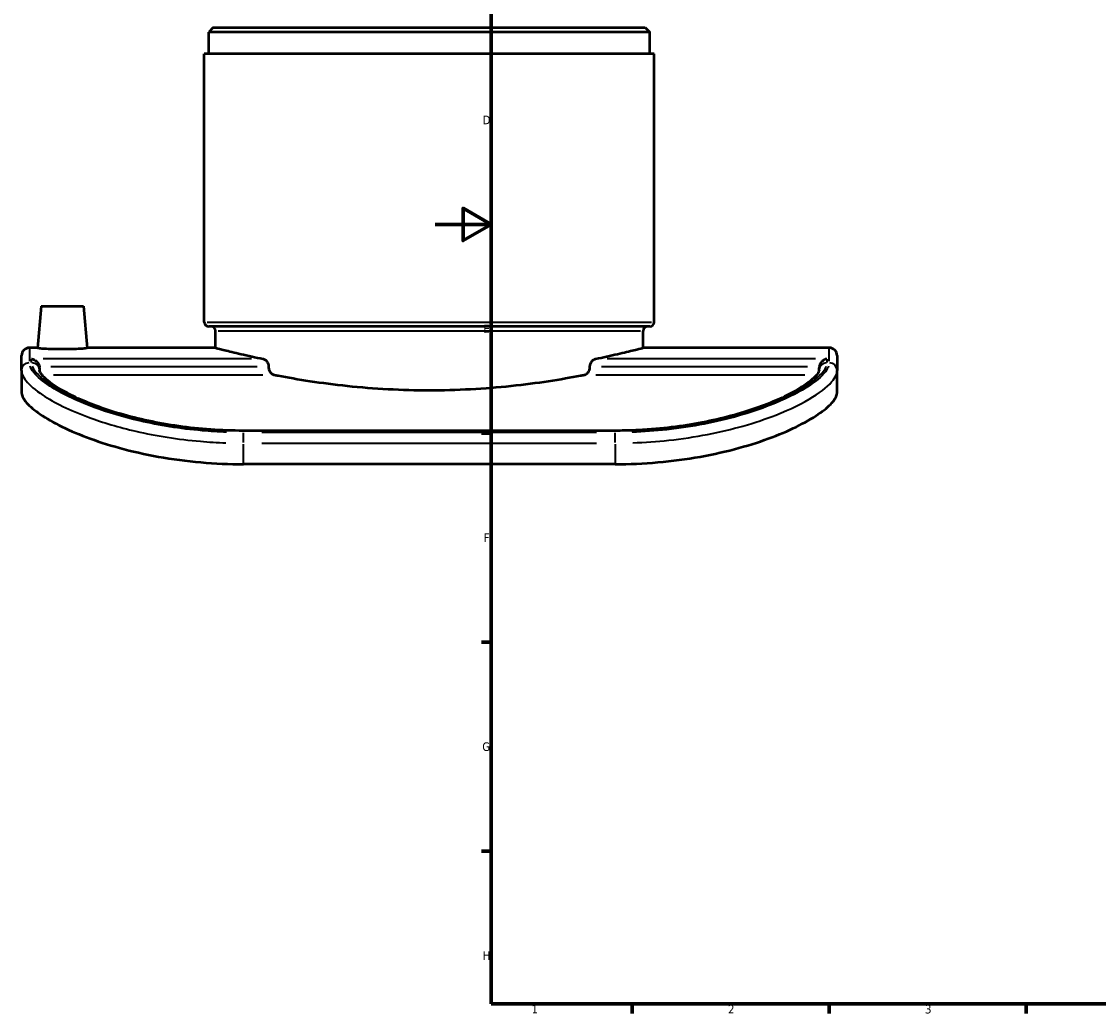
# Model space of a CAD drawing. Header units: millimetres. Extents: x -147 to 1117, y -317 to 817.
# Tile 1 of 6: x -147 to 236, y 17 to 369. Entities that reach past the tile are written whole.
import ezdxf

# ---------------------------------------------------------------- set-up
doc = ezdxf.new("R2010")
doc.units = ezdxf.units.MM
for name, color, linetype, lineweight in [('Border (ANSI)', 7, 'Continuous', 70), ('Visible (ANSI)', 7, 'Continuous', 50), ('Visible Narrow (ANSI)', 7, 'Continuous', 35)]:
    doc.layers.add(name, color=color, linetype=linetype, lineweight=lineweight)
doc.styles.add('Note Text (ANSI)', font='tahoma.ttf')

# ---------------------------------------------------------------- blocks, each defined once
blk = doc.blocks.new('Borders Default Border')
at = {"layer": 'Border (ANSI)'}
for p, q in [((20, 222.75), (16.55, 222.75)), ((20, 148.5), (16.55, 148.5)), ((20, 74.25), (16.55, 74.25)), ((70.08, 20), (70.08, 16.55)), ((140.17, 20), (140.17, 16.55)), ((210.25, 20), (210.25, 16.55))]:
    blk.add_line(p, q, dxfattribs=at)
at = {"layer": 'Border (ANSI)', "flags": 128}
for points in [[(20, 20), (20, 574), (821, 574), (821, 20), (20, 20)], [(0, 297), (20, 297), (10, 302.77), (10, 291.23), (20, 297)]]:
    blk.add_lwpolyline(points, dxfattribs=at)
at = {"layer": 'Border (ANSI)', "char_height": 3.05, "attachment_point": 7, "style": 'Note Text (ANSI)'}
for s, insert in [('D', (16.96, 332.6)), ('E', (17.21, 258.35)), ('F', (17.29, 184.1)), ('G', (16.81, 109.79)), ('H', (16.97, 35.6)), ('1', (34.35, 16.55)), ('2', (104.2, 16.55)), ('3', (174.26, 16.49))]:
    blk.add_mtext(s, dxfattribs=dict(at, insert=insert))

msp = doc.modelspace()

# ---------------------------------------------------------------- linework, layer by layer
at = {"layer": 'Visible (ANSI)'}
for p, q in [((-78.831, 366.955), (-80.431, 365.355)), ((-80.431, 357.58), (-80.431, 365.355)), ((76.369, 365.355), (-80.431, 365.355)), ((-78.831, 366.955), (74.769, 366.955)), ((74.769, 366.955), (76.369, 365.355)), ((76.369, 357.58), (76.369, 365.355)), ((77.969, 357.58), (-82.031, 357.58)), ((-82.031, 262.305), (-82.031, 357.58)), ((77.969, 262.305), (77.969, 357.58)), ((-140.031, 267.955), (-141.338, 253.022)), ((-140.031, 267.955), (-125.031, 267.955)), ((-125.031, 267.955), (-123.725, 253.022)), ((76.369, 260.705), (-80.431, 260.705)), ((-78.031, 253.155), (-78.031, 259.105)), ((73.969, 253.155), (73.969, 259.105)), ((-141.326, 253.155), (-144.231, 253.155)), ((-78.031, 253.155), (-123.737, 253.155)), ((140.169, 253.155), (73.969, 253.155)), ((-147.031, 245.087), (-147.031, 250.355)), ((142.969, 250.355), (142.969, 245.087)), ((-140.631, 245.964), (-140.631, 245.087)), ((136.569, 245.087), (136.569, 245.964)), ((-147.031, 245.087), (-147.031, 237.286)), ((142.969, 237.286), (142.969, 245.087)), ((64.069, 223.68), (-68.131, 223.68)), ((64.069, 211.78), (-68.131, 211.78))]:
    msp.add_line(p, q, dxfattribs=at)
for centre, radius, start, end in [((-80.431, 262.305), 1.6, 180, 270), ((-79.631, 259.105), 1.6, 0, 90), ((75.569, 259.105), 1.6, 90, 180), ((76.369, 262.305), 1.6, 270, 0), ((-144.231, 250.355), 2.8, 90, 180), ((140.169, 250.355), 2.8, 0, 90)]:
    msp.add_arc(centre, radius, start, end, dxfattribs=at)
for points, knots in [([(-132.531, 252.62), (-133.641, 252.62), (-134.824, 252.634), (-136.998, 252.687), (-137.99, 252.726), (-139.553, 252.807), (-140.229, 252.855), (-141.123, 252.946), (-141.341, 252.989), (-141.338, 253.022)], [0, 0, 0, 0, 0.332857, 0.332857, 0.6657141, 0.6657141, 0.9982586, 0.9982586, 1.330803, 1.330803, 1.330803, 1.330803]), ([(-123.725, 253.022), (-123.722, 252.989), (-123.94, 252.946), (-124.834, 252.855), (-125.51, 252.807), (-127.073, 252.726), (-128.065, 252.687), (-130.239, 252.634), (-131.422, 252.62), (-132.531, 252.62)], [3.9819708, 3.9819708, 3.9819708, 3.9819708, 4.3145153, 4.3145153, 4.6470597, 4.6470597, 4.9799168, 4.9799168, 5.3127738, 5.3127738, 5.3127738, 5.3127738]), ([(-78.031, 253.155), (-78.031, 253.155), (-77.57, 253.034), (-75.636, 252.538), (-74.163, 252.164), (-70.278, 251.222), (-67.863, 250.655), (-63.831, 249.773), (-62.513, 249.492), (-61.134, 249.209)], [11.5089253, 11.5089253, 11.5089253, 11.5089253, 12.9474209, 12.9474209, 14.3859164, 14.3859164, 15.824412, 15.824412, 16.4673663, 16.4673663, 16.4673663, 16.4673663]), ([(57.071, 249.209), (58.45, 249.492), (59.768, 249.773), (63.8, 250.655), (66.215, 251.222), (70.1, 252.164), (71.573, 252.538), (73.507, 253.034), (73.969, 253.155), (73.969, 253.155)], [29.568335, 29.568335, 29.568335, 29.568335, 30.2112894, 30.2112894, 31.6497849, 31.6497849, 33.0882804, 33.0882804, 34.526776, 34.526776, 34.526776, 34.526776]), ([(-143.431, 249.209), (-143.429, 249.208), (-143.426, 249.208), (-143.129, 249.158), (-142.833, 249.062), (-142.273, 248.784), (-142.005, 248.605), (-141.506, 248.152), (-141.271, 247.875), (-140.937, 247.306), (-140.818, 247.037), (-140.703, 246.621), (-140.676, 246.491), (-140.658, 246.36)], [-0.00105877, -0.00105877, -0.00105877, -0.00105877, 0, 0, 0.12531859, 0.12531859, 0.24474911, 0.24474911, 0.36611641, 0.36611641, 0.45707893, 0.45707893, 0.49758338, 0.49758338, 0.49758338, 0.49758338]), ([(-61.134, 249.209), (-60.956, 249.172), (-60.775, 249.108), (-60.301, 248.859), (-60.017, 248.62), (-59.613, 248.096), (-59.449, 247.808), (-59.224, 247.158), (-59.162, 246.796), (-59.162, 246.447), (-59.162, 246.418), (-59.163, 246.389), (-59.164, 246.36)], [-0.4299655, -0.4299655, -0.4299655, -0.4299655, -0.34852238, -0.34852238, -0.20960319, -0.20960319, -0.1048016, -0.1048016, 0, 0, 0, 0.0086759, 0.0086759, 0.0086759, 0.0086759]), ([(55.101, 246.36), (55.1, 246.389), (55.1, 246.418), (55.1, 246.447), (55.1, 246.796), (55.161, 247.158), (55.386, 247.808), (55.55, 248.096), (55.954, 248.62), (56.238, 248.859), (56.713, 249.108), (56.893, 249.172), (57.071, 249.209)], [-0.0086759, -0.0086759, -0.0086759, -0.0086759, 0, 0, 0, 0.1048016, 0.1048016, 0.20960319, 0.20960319, 0.34852238, 0.34852238, 0.4299655, 0.4299655, 0.4299655, 0.4299655]), ([(139.369, 249.209), (139.366, 249.208), (139.364, 249.208), (139.066, 249.158), (138.77, 249.062), (138.21, 248.784), (137.942, 248.605), (137.443, 248.152), (137.208, 247.875), (136.874, 247.306), (136.755, 247.037), (136.641, 246.621), (136.613, 246.491), (136.595, 246.36)], [-1.26206102, -1.26206102, -1.26206102, -1.26206102, -1.26076608, -1.26076608, -1.10749246, -1.10749246, -0.96142036, -0.96142036, -0.81297945, -0.81297945, -0.70172576, -0.70172576, -0.65218591, -0.65218591, -0.65218591, -0.65218591]), ([(-59.164, 246.36), (-59.164, 246.33), (-59.165, 246.301), (-59.165, 246.273), (-59.165, 246.083), (-59.148, 245.89), (-59.079, 245.515), (-59.028, 245.332), (-58.83, 244.817), (-58.639, 244.519), (-58.189, 244.02), (-57.887, 243.807), (-57.404, 243.602), (-57.239, 243.552), (-57.074, 243.52)], [-0.00867474, -0.00867474, -0.00867474, -0.00867474, 0, 0, 0, 0.05692111, 0.05692111, 0.11384221, 0.11384221, 0.22768442, 0.22768442, 0.36490462, 0.36490462, 0.43323393, 0.43323393, 0.43323393, 0.43323393]), ([(53.011, 243.52), (53.199, 243.556), (53.387, 243.616), (53.909, 243.856), (54.224, 244.1), (54.653, 244.637), (54.817, 244.922), (55.042, 245.567), (55.102, 245.926), (55.102, 246.273), (55.102, 246.301), (55.102, 246.33), (55.101, 246.36)], [-0.43279863, -0.43279863, -0.43279863, -0.43279863, -0.35477061, -0.35477061, -0.20766133, -0.20766133, -0.10383067, -0.10383067, 0, 0, 0, 0.00867474, 0.00867474, 0.00867474, 0.00867474]), ([(-68.131, 223.68), (-72.029, 223.68), (-75.927, 223.816), (-83.623, 224.353), (-87.423, 224.752), (-94.823, 225.789), (-98.425, 226.426), (-105.333, 227.894), (-108.639, 228.724), (-114.862, 230.521), (-117.779, 231.487), (-123.142, 233.486), (-125.592, 234.518), (-129.955, 236.577), (-131.876, 237.604), (-135.135, 239.571), (-136.486, 240.514), (-138.575, 242.213), (-139.338, 242.979), (-140.186, 244.05), (-140.403, 244.423), (-140.625, 244.936), (-140.631, 245.064), (-140.631, 245.087)], [0, 0, 0, 0, 1.188727, 1.188727, 2.3773088, 2.3773088, 3.5650949, 3.5650949, 4.7495644, 4.7495644, 5.9265658, 5.9265658, 7.0913392, 7.0913392, 8.2379459, 8.2379459, 9.356295, 9.356295, 10.4219161, 10.4219161, 11.1727221, 11.1727221, 11.923528, 11.923528, 11.923528, 11.923528]), ([(-57.074, 243.52), (-56.644, 243.436), (-56.209, 243.352), (-52.41, 242.626), (-48.612, 241.959), (-40.335, 240.701), (-35.857, 240.112), (-26.502, 239.13), (-21.618, 238.737), (-11.781, 238.216), (-6.828, 238.087), (2.765, 238.087), (7.718, 238.216), (17.555, 238.737), (22.439, 239.13), (31.794, 240.112), (36.273, 240.701), (44.549, 241.959), (48.347, 242.626), (52.146, 243.352), (52.581, 243.436), (53.011, 243.52)], [17.0785278, 17.0785278, 17.0785278, 17.0785278, 17.2659012, 17.2659012, 18.7048979, 18.7048979, 20.1438946, 20.1438946, 21.5828913, 21.5828913, 23.021888, 23.021888, 24.4608847, 24.4608847, 25.8998814, 25.8998814, 27.3388781, 27.3388781, 28.7778748, 28.7778748, 28.9652482, 28.9652482, 28.9652482, 28.9652482]), ([(136.569, 245.087), (136.569, 245.069), (136.565, 244.987), (136.412, 244.552), (136.155, 244.068), (135.168, 242.872), (134.449, 242.163), (132.495, 240.57), (131.224, 239.676), (128.139, 237.788), (126.302, 236.791), (122.109, 234.775), (119.741, 233.757), (114.536, 231.774), (111.693, 230.809), (105.606, 229), (102.359, 228.158), (95.552, 226.655), (91.99, 225.996), (84.65, 224.908), (80.872, 224.48), (74.9, 224.016), (72.744, 223.89), (68.415, 223.722), (66.242, 223.68), (64.069, 223.68)], [0, 0, 0, 0, 0.5961743, 0.5961743, 1.5777283, 1.5777283, 2.560754, 2.560754, 3.6259287, 3.6259287, 4.7422637, 4.7422637, 5.8871065, 5.8871065, 7.0504586, 7.0504586, 8.226422, 8.226422, 9.4103089, 9.4103089, 10.5979118, 10.5979118, 11.2606988, 11.2606988, 11.9234859, 11.9234859, 11.9234859, 11.9234859]), ([(-147.031, 237.286), (-147.031, 236.369), (-146.58, 235.284), (-144.632, 232.836), (-143.137, 231.475), (-139.14, 228.617), (-136.634, 227.118), (-130.804, 224.162), (-127.479, 222.707), (-120.424, 220.042), (-116.469, 218.74), (-107.855, 216.373), (-103.196, 215.307), (-93.476, 213.565), (-88.407, 212.888), (-78.213, 211.995), (-73.088, 211.78), (-68.131, 211.78)], [12.4998435, 12.4998435, 12.4998435, 12.4998435, 14.0116551, 14.0116551, 15.5234666, 15.5234666, 17.0352782, 17.0352782, 18.5470898, 18.5470898, 20.0339112, 20.0339112, 21.5207325, 21.5207325, 23.0075539, 23.0075539, 24.4943753, 24.4943753, 24.4943753, 24.4943753]), ([(64.069, 211.78), (69.025, 211.78), (74.15, 211.995), (84.344, 212.888), (89.413, 213.565), (99.133, 215.307), (103.793, 216.373), (112.406, 218.74), (116.361, 220.042), (123.417, 222.707), (126.741, 224.162), (132.571, 227.118), (135.077, 228.617), (139.074, 231.475), (140.569, 232.836), (142.517, 235.284), (142.969, 236.369), (142.969, 237.286)], [48.9887505, 48.9887505, 48.9887505, 48.9887505, 50.4755719, 50.4755719, 51.9623932, 51.9623932, 53.4492146, 53.4492146, 54.9360359, 54.9360359, 56.4478475, 56.4478475, 57.9596591, 57.9596591, 59.4714707, 59.4714707, 60.9832823, 60.9832823, 60.9832823, 60.9832823])]:
    msp.add_open_spline(points, degree=3, knots=knots, dxfattribs=at)
for points in [[(-140.631, 245.964), (-140.631, 246.095), (-140.64, 246.227), (-140.658, 246.36)], [(136.595, 246.36), (136.577, 246.228), (136.569, 246.096), (136.569, 245.964)]]:
    msp.add_open_spline(points, degree=3, dxfattribs=at)
at = {"layer": 'Visible Narrow (ANSI)'}
for p, q in [((-81.047, 262.305), (76.984, 262.305)), ((73.033, 259.105), (-77.096, 259.105)), ((-144.231, 253.142), (-144.231, 248.353)), ((140.169, 248.353), (140.169, 253.142)), ((-143.431, 247.91), (-143.431, 249.145)), ((-65.249, 249.209), (-139.317, 249.209)), ((135.254, 249.209), (61.186, 249.209)), ((139.369, 249.145), (139.369, 247.91)), ((-63.238, 246.36), (-136.584, 246.36)), ((132.521, 246.36), (59.175, 246.36)), ((-135.63, 243.52), (-61.209, 243.52)), ((57.146, 243.52), (131.567, 243.52)), ((-68.131, 223.421), (-68.131, 223.679)), ((-68.131, 219.464), (-68.131, 222.931)), ((-61.521, 223.394), (57.459, 223.394)), ((57.459, 223.037), (-61.521, 223.037)), ((64.069, 223.421), (64.069, 223.679)), ((64.069, 219.464), (64.069, 222.931)), ((-68.131, 212.154), (-68.131, 218.888)), ((-61.521, 219.262), (57.459, 219.262)), ((64.069, 218.888), (64.069, 212.154))]:
    msp.add_line(p, q, dxfattribs=at)
for centre, major_axis, start_param, end_param in [((-144.231, 245.087), (-2.8, 0), 4.7909288, 6.2046455), ((-143.431, 245.087), (2.8, 0), 0.0785398, 1.4922565), ((139.369, 245.087), (-2.8, 0), 4.7909288, 6.2046455), ((140.169, 245.087), (2.8, 0), 0.0785398, 1.4922565)]:
    msp.add_ellipse(centre, major_axis=major_axis, ratio=0.9817344, start_param=start_param, end_param=end_param, dxfattribs=at)
for points, knots in [([(-74.15, 223.144), (-77.069, 223.248), (-79.974, 223.426), (-90.596, 224.353), (-98.104, 225.561), (-110.915, 228.524), (-116.38, 230.17), (-127.728, 234.362), (-133.079, 237.018), (-139.539, 241.243), (-141.465, 242.886), (-143.323, 245.168), (-143.766, 245.919), (-144.009, 246.617)], [0.6024675, 0.6024675, 0.6024675, 0.6024675, 1.4808032, 1.4808032, 3.8500882, 3.8500882, 5.8752922, 5.8752922, 8.6092138, 8.6092138, 10.4592784, 10.4592784, 11.4468831, 11.4468831, 11.4468831, 11.4468831]), ([(-143.212, 246.631), (-143.1, 246.31), (-142.946, 245.979), (-141.758, 243.922), (-139.672, 241.942), (-132.876, 237.427), (-127.783, 234.859), (-116.645, 230.654), (-111.032, 228.939), (-98.059, 225.924), (-90.567, 224.713), (-79.942, 223.782), (-77.021, 223.603), (-74.087, 223.499)], [-11.3273516, -11.3273516, -11.3273516, -11.3273516, -10.8736596, -10.8736596, -8.597143, -8.597143, -5.9414605, -5.9414605, -3.8458755, -3.8458755, -1.4791829, -1.4791829, -0.5961764, -0.5961764, -0.5961764, -0.5961764]), ([(70.024, 223.499), (71.223, 223.541), (72.419, 223.596), (81.302, 224.099), (88.838, 225.065), (104.493, 228.147), (112.347, 230.475), (123.702, 234.937), (127.805, 236.963), (134.371, 240.985), (136.746, 242.973), (138.584, 245.398), (138.941, 246.033), (139.149, 246.631)], [-11.3273116, -11.3273116, -11.3273116, -11.3273116, -10.9665468, -10.9665468, -8.6409068, -8.6409068, -5.7848885, -5.7848885, -3.6626316, -3.6626316, -1.441743, -1.441743, -0.5961743, -0.5961743, -0.5961743, -0.5961743]), ([(139.946, 246.617), (139.732, 246.001), (139.361, 245.343), (137.5, 242.908), (135.16, 240.941), (128.552, 236.847), (124.269, 234.722), (115.766, 231.389), (111.978, 230.108), (100.238, 226.768), (91.558, 225.035), (78.395, 223.593), (74.255, 223.292), (70.087, 223.144)], [0.6024629, 0.6024629, 0.6024629, 0.6024629, 1.4745251, 1.4745251, 3.6689403, 3.6689403, 5.8818142, 5.8818142, 7.3772525, 7.3772525, 10.1925408, 10.1925408, 11.4467957, 11.4467957, 11.4467957, 11.4467957]), ([(-146.801, 243.784), (-146.549, 243.039), (-146.089, 242.243), (-144.163, 239.832), (-142.167, 238.109), (-135.469, 233.697), (-129.921, 230.942), (-118.155, 226.606), (-112.489, 224.909), (-99.207, 221.857), (-91.423, 220.614), (-80.41, 219.662), (-77.397, 219.478), (-74.371, 219.372)], [-11.4468831, -11.4468831, -11.4468831, -11.4468831, -10.4592784, -10.4592784, -8.6092138, -8.6092138, -5.8752922, -5.8752922, -3.8500882, -3.8500882, -1.4808032, -1.4808032, -0.6024675, -0.6024675, -0.6024675, -0.6024675]), ([(70.308, 219.372), (74.629, 219.525), (78.922, 219.833), (92.57, 221.316), (101.569, 223.098), (113.741, 226.544), (117.668, 227.867), (126.484, 231.316), (130.925, 233.521), (137.776, 237.791), (140.202, 239.854), (142.131, 242.429), (142.516, 243.126), (142.738, 243.784)], [-11.4467957, -11.4467957, -11.4467957, -11.4467957, -10.1925408, -10.1925408, -7.3772525, -7.3772525, -5.8818142, -5.8818142, -3.6689403, -3.6689403, -1.4745251, -1.4745251, -0.6024629, -0.6024629, -0.6024629, -0.6024629])]:
    msp.add_open_spline(points, degree=3, knots=knots, dxfattribs=at)

# ---------------------------------------------------------------- block references
msp.add_blockref('Borders Default Border', (0, 0))

doc.saveas('drawing.dxf')
